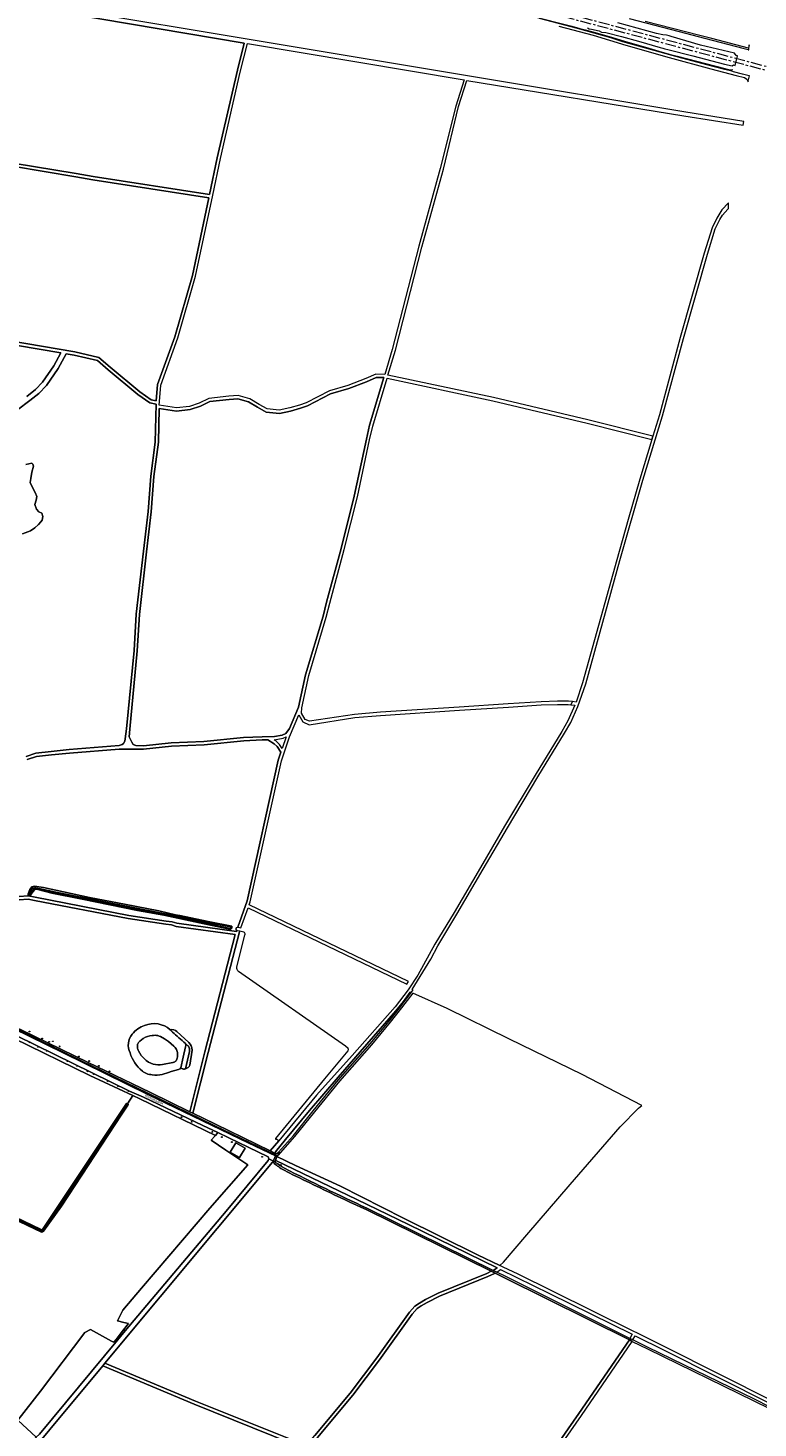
# Model space of a CAD drawing. Header units: metres. Extents: x 168032 to 180145, y 382923 to 399665.
# Tile 40 of 256: x 178402 to 179068, y 385066 to 386344. Entities that reach past the tile are written whole.
import ezdxf
from ezdxf.enums import TextEntityAlignment as Align

# ---------------------------------------------------------------- set-up
doc = ezdxf.new("R2010")
doc.units = ezdxf.units.M
doc.linetypes.add('AM-AS', pattern=[16, 10, -2, 2, -2])
doc.layers.get('0').update_dxf_attribs({"color": 8, "lineweight": 18})
for name, color, linetype, lineweight in [('B-WE-AM-AS_SPOOR-G', 8, 'AM-AS', 18), ('B-WE-GR-BOOM-S', 8, 'Continuous', 18), ('B-WE-GR-BOS_GEMENGD-GV', 8, 'Continuous', 18), ('B-WE-GR-BOS_NAALD-GV', 8, 'Continuous', 18), ('B-WE-GR-BOUWLAND-GV', 8, 'Continuous', 18), ('B-WE-GR-GRAS-GV', 8, 'Continuous', 18), ('B-WE-GR-HOUTWAL-GV', 8, 'Continuous', 18), ('B-WE-IE-TERREINAFSCHEIDING_KUNSTMATIG_HEKWERK-G', 8, 'IE-TERREINAFSCHEIDING-KUNSTMATIG', 18), ('B-WE-KL-WATER-S', 8, 'Continuous', 18), ('B-WE-OG-TERREIN_ERF-GV', 8, 'Continuous', 18), ('B-WE-OG-TERREIN_ONBEGROEID-GV', 8, 'Continuous', 18), ('B-WE-OG-TOPOGRAFIE-T18', 8, 'Continuous', 18), ('B-WE-OG-WATER-GV', 8, 'Continuous', 18), ('B-WE-OG-WATER_SLOOT-GV', 8, 'Continuous', 18), ('B-WE-OG-WEG-GV', 8, 'Continuous', 18), ('B-WE-VH-ONVERHARD-GV', 8, 'Continuous', 18), ('B-WE-VH-VERHARDING_ASFALT-GV', 8, 'Continuous', 18), ('B-WE-VH-VERHARDING_HALFVERHARDING-GV', 8, 'Continuous', 18)]:
    doc.layers.add(name, color=color, linetype=linetype, lineweight=lineweight)
doc.styles.add('NLCS-ISO', font='NLCS-ISO.ttf')
doc.styles.add('NLCS-ISO-M200-T18', font='NLCS-ISO.ttf', dxfattribs={"height": 0.36})
doc.linetypes.add('IE-TERREINAFSCHEIDING-KUNSTMATIG', pattern='A,4,[82,NLCS.SHX,S=0.75,R=90,X=0,Y=0],4,-2', length=10)

# ---------------------------------------------------------------- blocks, each defined once
blk = doc.blocks.new('SKL-WATER_BRANDKRAAN_BRANDPUT-SO')
at = {"color": 0, "linetype": 'ByBlock', "lineweight": 18}
blk.add_ellipse((0, 0), major_axis=(2.5, 0), ratio=0.54, dxfattribs=at)
at = {"color": 0, "linetype": 'ByBlock', "lineweight": 18, "style": 'NLCS-ISO'}
blk.add_text('bk', height=1.5, dxfattribs=at).set_placement((0.2, 0), align=Align.MIDDLE_CENTER)
blk = doc.blocks.new('SGR-BOOM_01-SO')
at = {"linetype": 'ByBlock', "lineweight": 18}
h = blk.add_hatch(color=0, dxfattribs=at)
h.dxf.hatch_style = 1
edge = h.paths.add_edge_path()
edge.add_arc((0, 0), 0.25, 0, 360)
at = {"color": 0, "linetype": 'ByBlock', "lineweight": 18}
for radius in [2, 0.25]:
    blk.add_circle((0, 0), radius, dxfattribs=at)

msp = doc.modelspace()

# ---------------------------------------------------------------- linework, layer by layer
at = {"layer": 'B-WE-AM-AS_SPOOR-G', "flags": 128}
for points in [[(179379.452, 386224.445), (179036.882, 386315.605), (178542.27, 386447.026), (178266.985, 386520.332), (178071.45, 386572.173), (178007.591, 386589.22), (177824.506, 386637.819), (177536.111, 386714.539), (177467.167, 386732.554), (177418.083, 386744.814), (177377.577, 386754.585), (177342.082, 386762.874), (177296.806, 386772.956), (177249.869, 386782.919), (177171.875, 386799.144), (177140.68, 386805.872), (177110.886, 386812.66)], [(179380.56, 386227.897), (179280.691, 386254.427), (179197.292, 386276.742), (179117.295, 386297.84), (178883.939, 386359.862), (178789.488, 386385.042), (178650.786, 386421.814), (177949.796, 386608.25), (177899.355, 386621.742), (177883.661, 386625.83), (177761.716, 386658.41), (177677.272, 386680.748), (177510.328, 386725.152), (177475.793, 386734.204), (177443.681, 386742.369), (177422.648, 386747.621), (177396.256, 386754.087), (177344.301, 386766.36), (177314.281, 386773.123), (177290.142, 386778.42), (177251.997, 386786.543), (177200.815, 386797.094), (177161.929, 386805.309), (177142.85, 386809.451), (177111.721, 386816.433)]]:
    msp.add_lwpolyline(points, dxfattribs=at)
at = {"layer": 'B-WE-GR-BOS_GEMENGD-GV', "flags": 128}
msp.add_lwpolyline([(178283.092, 385485.279), (178346.728, 385453.918), (178395.09, 385429.971), (178456.774, 385399.792), (178513.584, 385372.388), (178549.322, 385354.969), (178563.112, 385409.655), (178590.907, 385516.588), (178536.951, 385524.073), (178532.669, 385525.426), (178527.472, 385526.045), (178493.173, 385531.221), (178407.872, 385547.878), (178401.844, 385548.913), (178393.879, 385548.294), (178379.33, 385548.689), (178374.62, 385550.081), (178367.54, 385553.485), (178321.356, 385584.11), (178316.424, 385588.927), (178313.687, 385593.886), (178312.075, 385598.37), (178311.676, 385601.283)], close=True, dxfattribs=at)
at = {"layer": 'B-WE-GR-BOS_GEMENGD-GV'}
for points in [[(178496.765, 385425.795, -0.13714052), (178508.147, 385433.7)], [(178508.147, 385433.7, -0.29110273), (178531.51, 385429.733)], [(178531.51, 385429.733, -0.25615699), (178537.62, 385428.314)], [(178494.862, 385408.681, -0.28917648), (178496.765, 385425.795)], [(178548.638, 385418.108, -0.19874812), (178551.533, 385411.271)], [(178506.143, 385391.956, -0.14582672), (178494.862, 385408.681)], [(178515.198, 385388.712, -0.09365596), (178509.997, 385389.785)], [(178524.323, 385388.919, -0.09282139), (178515.198, 385388.712)], [(178541.094, 385395.052, -0.18497143), (178539.601, 385393.696)], [(178549.501, 385397.497, -0.22101981), (178545.569, 385394.122)]]:
    msp.add_lwpolyline(points, format="xyb", dxfattribs=at)
at = {"layer": 'B-WE-GR-BOS_GEMENGD-GV', "flags": 128}
for points in [[(178537.62, 385428.314), (178548.638, 385418.108)], [(178551.533, 385411.271), (178549.501, 385397.497)], [(178506.956, 385391.498), (178506.143, 385391.956)], [(178509.997, 385389.785), (178506.956, 385391.498)], [(178530, 385390.85), (178524.323, 385388.919)], [(178539.601, 385393.696), (178539.117, 385393.556), (178532.275, 385391.624), (178530, 385390.85)], [(178545.569, 385394.122), (178545.111, 385393.986), (178544.548, 385393.89), (178544.07, 385393.866), (178543.566, 385393.898), (178543.128, 385393.974), (178542.689, 385394.097), (178542.221, 385394.286), (178541.598, 385394.645), (178541.094, 385395.052)]]:
    msp.add_lwpolyline(points, dxfattribs=at)
at = {"layer": 'B-WE-GR-BOS_NAALD-GV', "flags": 128}
for points in [[(178100.85, 386443.16), (178108.7, 386411.62), (178125.158, 386359.724), (178140.061, 386300.149), (178162.781, 386226.544), (178176.936, 386173.101), (178231.243, 386203.844), (178282.57, 386235.194), (178290.896, 386239.515), (178297.402, 386241.395), (178321.945, 386235.928), (178388.275, 386220.971), (178445.864, 386211.351), (178461.334, 386208.571), (178567.437, 386192.141), (178574.451, 386225.659), (178592.96, 386305.9), (178598.99, 386330.32), (178232.61, 386392.52)], [(178445.352, 386208.395), (178387.697, 386218.025), (178321.289, 386233), (178297.498, 386238.301), (178292.014, 386236.715), (178284.044, 386232.58), (178232.765, 386201.258), (178177.738, 386170.108), (178202.53, 386088.293), (178242.802, 386085.375), (178354.675, 386063.831), (178444.616, 386048.628), (178466.499, 386043.37), (178476.881, 386034.569), (178503.7, 386012.083), (178514.041, 386004.892), (178518.819, 386003.806), (178520.038, 386018.735), (178535.625, 386062.392), (178551.723, 386118.329), (178566.827, 386189.227), (178460.804, 386205.619)], [(178713.402, 385981.721), (178726.325, 386025.125), (178719.466, 386025.257), (178710.609, 386021.303), (178694.576, 386015.164), (178677.855, 386010.284), (178656.677, 385999.188), (178650.323, 385997.114), (178641.355, 385994.531), (178631.118, 385992.451), (178619.036, 385993.695), (178611.033, 385998.039), (178603.049, 386002.989), (178593.238, 386005.759), (178585.288, 386005.148), (178567.707, 386003.219), (178559.065, 385998.91), (178549.709, 385995.893), (178537.167, 385994.587), (178521.475, 385996.852), (178520.701, 385966.048), (178516.698, 385934.845), (178514.281, 385902.659), (178510.009, 385866.206), (178503.377, 385808.792), (178501.496, 385775.745), (178494.688, 385704.232), (178494.205, 385697.19), (178496.391, 385692.335), (178497.786, 385690.268), (178500.143, 385689.176), (178507.087, 385688.884), (178532.46, 385691.71), (178562.197, 385692.99), (178598.486, 385696.491), (178615.451, 385697.292), (178626.722, 385697.521), (178633.784, 385698.839), (178637.023, 385700.242), (178640.408, 385704.673), (178648.648, 385724.408), (178655.015, 385753.852), (178670.986, 385807.217), (178674.199, 385820.065), (178687.412, 385869.034), (178699.33, 385916.924), (178710.433, 385969.052)], [(178536.341, 385534.805), (178540.218, 385534.119), (178566.208, 385528.578), (178587.64, 385524.314), (178587.831, 385523.474), (178587.765, 385522.461), (178586.918, 385521.688), (178585.598, 385521.58), (178558.232, 385527.401), (178525.559, 385534.363), (178501.822, 385538.788), (178476.521, 385543.717), (178451.073, 385549.028), (178423.549, 385554.471), (178409.535, 385558.172), (178408.008, 385557.712), (178406.358, 385555.81), (178404.627, 385553.528), (178403.669, 385552.173), (178403.286, 385551.976), (178402.402, 385552.167), (178401.827, 385552.732), (178401.868, 385553.771), (178403.395, 385557.728), (178405.181, 385560.263), (178407.672, 385560.759), (178415.845, 385559.779), (178434.262, 385555.583), (178457.988, 385550.449), (178489.686, 385544.388), (178521.078, 385538.23)], [(178628.896, 385313.94), (178645.784, 385305.837), (178686.79, 385287.108), (178744.339, 385257.927), (178811.814, 385224.299), (178832.358, 385214.516), (178835.482, 385217.704), (178856.853, 385242.496), (178896.386, 385288.475), (178941.98, 385341.028), (178958.603, 385358.129), (178961.73, 385360.727), (178907.289, 385388.859), (178840.945, 385421.057), (178784.205, 385449.099), (178752.82, 385463.085), (178742.652, 385449.828), (178732.28, 385436.773), (178715.005, 385415.863), (178685.951, 385382.906), (178663.205, 385354.91), (178645.04, 385332.191), (178631.84, 385317.439), (178630.25, 385315.662), (178629.362, 385315.119)], [(178574.85, 385335.853), (178572.811, 385333.257), (178572.315, 385332.67), (178568.85, 385328.836), (178582.317, 385319.84), (178602.32, 385306.479), (178567.817, 385267.053), (178505.375, 385193.764), (178488.442, 385173.655), (178483.547, 385164.13), (178489.103, 385162.543), (178493.441, 385161.607), (178489.052, 385155.933), (178490.499, 385154.91), (178582.593, 385264.222), (178620.964, 385310.311), (178621.492, 385311.924), (178620.867, 385313.913), (178584.995, 385331.016)], [(178599.862, 385321.603), (178594.775, 385313.07), (178586.141, 385318.16), (178591.277, 385326.644)], [(178827.824, 385207.611), (178827.337, 385207.307), (178821.4, 385204.605), (178777.308, 385186.452), (178765.783, 385180.812), (178760.584, 385177.772), (178756.709, 385175.192), (178752.24, 385170.213), (178722.539, 385128.554), (178698.004, 385096.312), (178665.855, 385057.515), (178659.31, 385049.856), (178702.45, 385035.965), (178727.331, 385023.276), (178757.432, 385007.665), (178774.295, 385000.14), (178801.793, 384993.134), (178837.637, 384983.6), (178904.263, 385079.374), (178950.355, 385146.614), (178836.982, 385203.092)], [(178489.052, 385155.933), (178482.144, 385147.004), (178480.167, 385144.449), (178477.991, 385145.609), (178458.808, 385156.06), (178453.649, 385153.415), (178413.168, 385099.837), (178392.53, 385073.246), (178409.265, 385057.859), (178412.169, 385060.647), (178483.419, 385146.458), (178486.215, 385149.825), (178490.499, 385154.91)], [(178329.146, 384953.499), (178328.54, 384952.74), (178343.95, 384919.67), (178364.64, 384874.53), (178378.512, 384846.211), (178383.228, 384836.584), (178459.548, 384831.899), (178520.719, 384827.152), (178520.969, 384827.935), (178533.65, 384853.384), (178544.884, 384883.613), (178567.315, 384939.122), (178576.384, 384958.759), (178589.85, 384977.231), (178601.387, 384990.781), (178612.65, 385002.791), (178639.655, 385031.475), (178654.103, 385048.381), (178643.158, 385051.905), (178553.433, 385087.916), (178470.01, 385122.946), (178421.646, 385064.752), (178367.507, 385000.063), (178348.318, 384977.225)]]:
    msp.add_lwpolyline(points, close=True, dxfattribs=at)
for points in [[(178400.592, 386007.834), (178408.548, 386014.236), (178415.095, 386020.882), (178425.39, 386035.806), (178431.783, 386047.755), (178354.141, 386060.879)], [(178400.273, 385679.322), (178408.841, 385682.206), (178422.915, 385683.659), (178439.407, 385685.499), (178484.903, 385689.198), (178487.636, 385690.099), (178489.012, 385691.213), (178490.219, 385693.073), (178490.427, 385695.26), (178491.702, 385704.518), (178498.504, 385775.971), (178500.387, 385809.05), (178507.029, 385866.552), (178511.295, 385902.947), (178513.706, 385935.069), (178517.705, 385966.278), (178518.573, 386000.786), (178512.807, 386002.096), (178501.876, 386009.697), (178474.947, 386032.275), (178465.103, 386040.62), (178444.014, 386045.688), (178436.692, 386046.925), (178429.428, 386033.356), (178418.753, 386017.881), (178411.729, 386010.75), (178403.469, 386004.097), (178392.151, 385995.798)], [(178399.858, 385945.908), (178405.37, 385947.027), (178406.129, 385945.944), (178406.808, 385944.192), (178405.334, 385938.832), (178404.281, 385933.056), (178403.884, 385929.291), (178406.932, 385922.87), (178408.201, 385920.369), (178409.895, 385916.616), (178409.329, 385913.184), (178408.015, 385909.163), (178409.46, 385905.074), (178411.565, 385902.577), (178414.332, 385901.255), (178415.27, 385898.167), (178414.787, 385894.987), (178413.624, 385893.558), (178411.382, 385890.953), (178407.887, 385887.922), (178403.972, 385885.308), (178396.882, 385882.34)], [(178593.268, 385523.36), (178601.622, 385547.318), (178630.057, 385675.964), (178632.495, 385683.061), (178629.028, 385688.261), (178626.362, 385690.745), (178620.703, 385694.398), (178615.513, 385694.292), (178598.708, 385693.499), (178562.405, 385689.996), (178532.69, 385688.718), (178507.259, 385685.884), (178496.028, 385685.847), (178484.993, 385685.976), (178439.783, 385682.29), (178423.215, 385680.673), (178409.481, 385679.256), (178400.989, 385676.398)], [(178393.803, 385551.298), (178401.984, 385551.933), (178408.414, 385550.828), (178493.685, 385534.177), (178527.874, 385529.019), (178533.305, 385528.372), (178537.613, 385527.009), (178591.914, 385519.477), (178592.271, 385520.501)], [(178598.658, 385518.833), (178594.884, 385519.722), (178594.659, 385519.096), (178566.018, 385408.911), (178552.077, 385353.626), (178572.856, 385343.498), (178622.852, 385319.238), (178630.517, 385328.454)], [(178592.393, 385486.975), (178599.736, 385516.391), (178599.811, 385516.693)], [(178693.931, 385412.676), (178691.544, 385414.943), (178593.874, 385482.88)], [(178627.811, 385330.639), (178672.601, 385385.106), (178693.786, 385410.543), (178693.832, 385410.598)], [(178630.517, 385328.454), (178628.901, 385329.652)], [(178626.473, 385307.601), (178625.629, 385309.348), (178625.779, 385309.845), (178624.842, 385308.99), (178472.015, 385125.358)], [(178472.015, 385125.358), (178554.573, 385090.691), (178644.178, 385054.728), (178656.215, 385050.852), (178663.56, 385059.447), (178695.654, 385098.178), (178720.123, 385130.334), (178749.895, 385172.092), (178754.73, 385177.478), (178758.994, 385180.318), (178764.365, 385183.458), (178776.076, 385189.189), (178820.207, 385207.358), (178824.435, 385209.283), (178710.227, 385265.638)]]:
    msp.add_lwpolyline(points, dxfattribs=at)
at = {"layer": 'B-WE-GR-BOS_NAALD-GV'}
for points in [[(178592.271, 385520.501, -0.7018972), (178593.268, 385523.36)], [(178599.811, 385516.693, 0.34345658), (178598.658, 385518.833)], [(178593.874, 385482.88, -0.2869391), (178592.393, 385486.975)], [(178693.832, 385410.598, 0.32386766), (178693.931, 385412.676)], [(178628.901, 385329.652, -0.78815171), (178627.811, 385330.639)], [(178634.76, 385301.875, -0.04973469), (178626.473, 385307.601)], [(178710.227, 385265.638, -0.00986811), (178634.76, 385301.875)]]:
    msp.add_lwpolyline(points, format="xyb", dxfattribs=at)
at = {"layer": 'B-WE-GR-BOUWLAND-GV', "flags": 128}
msp.add_lwpolyline([(178392.53, 385073.246), (178413.168, 385099.837), (178453.649, 385153.415), (178458.808, 385156.06), (178477.991, 385145.609), (178480.167, 385144.449), (178482.144, 385147.004), (178489.052, 385155.933), (178493.441, 385161.607), (178489.103, 385162.543), (178483.547, 385164.13), (178488.442, 385173.655), (178505.375, 385193.764), (178567.817, 385267.053), (178602.32, 385306.479), (178582.317, 385319.84), (178568.85, 385328.836), (178572.315, 385332.67), (178572.811, 385333.257), (178503.843, 385366.781), (178497.564, 385369.692), (178492.603, 385362.204), (178493.118, 385361.785), (178493.305, 385361.425), (178432.247, 385268.75), (178415.995, 385245.8), (178414.94, 385245.189), (178414.155, 385245.094), (178339.296, 385280.583)], dxfattribs=at)
at = {"layer": 'B-WE-GR-GRAS-GV', "flags": 128}
for points in [[(178396.882, 385882.34), (178403.972, 385885.308), (178407.887, 385887.922), (178411.382, 385890.953), (178413.624, 385893.558), (178414.787, 385894.987), (178415.27, 385898.167), (178414.332, 385901.255), (178411.565, 385902.577), (178409.46, 385905.074), (178408.015, 385909.163), (178409.329, 385913.184), (178409.895, 385916.616), (178408.201, 385920.369), (178406.932, 385922.87), (178403.884, 385929.291), (178404.281, 385933.056), (178405.334, 385938.832), (178406.808, 385944.192), (178406.129, 385945.944), (178405.37, 385947.027), (178399.858, 385945.908)], [(178548.638, 385418.108), (178537.62, 385428.314)], [(178545.35, 385417.291), (178546.053, 385416.667), (178547.439, 385415.434), (178547.651, 385415.201), (178547.742, 385415.106), (178547.844, 385414.989), (178547.937, 385414.874), (178548.068, 385414.7), (178548.193, 385414.521), (178548.284, 385414.382), (178548.403, 385414.188), (178548.515, 385413.989), (178548.589, 385413.848), (178548.685, 385413.65), (178548.773, 385413.45), (178548.841, 385413.282), (178548.918, 385413.072), (178548.987, 385412.859), (178549.031, 385412.708), (178549.087, 385412.492), (178549.135, 385412.273), (178549.165, 385412.117), (178549.199, 385411.9), (178549.225, 385411.682), (178549.239, 385411.517), (178549.252, 385411.289), (178549.258, 385411.061), (178549.256, 385410.912), (178549.248, 385410.695), (178549.232, 385410.477), (178549.215, 385410.325), (178549.185, 385410.103), (178549.147, 385409.882), (178545.569, 385394.122)], [(178549.501, 385397.497), (178551.533, 385411.271)], [(178710.883, 385266.987), (178826.157, 385210.106), (178829.716, 385212.32), (178748.811, 385252.074), (178701.792, 385274.686), (178627.802, 385310.535), (178627.541, 385310.494), (178627.234, 385309.475), (178627.602, 385308.713)]]:
    msp.add_lwpolyline(points, dxfattribs=at)
msp.add_lwpolyline([(178413.748, 385247.54), (178414.747, 385247.214), (178415.169, 385247.428), (178491.588, 385362.331), (178491.864, 385362.379), (178492.603, 385362.204), (178497.564, 385369.692), (178458.327, 385387.884), (178388.44, 385421.962), (178359.846, 385436.604), (178359.504, 385435.937), (178359.556, 385435.128), (178359.301, 385433.985), (178347.29, 385408.021), (178321.68, 385350.873), (178299.684, 385302.48), (178299.333, 385301.708), (178299.623, 385301.302), (178307.141, 385297.681), (178351.351, 385277.107)], close=True, dxfattribs=at)
at = {"layer": 'B-WE-GR-GRAS-GV'}
for points in [[(178537.62, 385428.314, 0.25615699), (178531.51, 385429.733)], [(178531.51, 385429.733, -0.03163556), (178533.499, 385427.676)], [(178533.499, 385427.676, -0.00314623), (178545.35, 385417.291)], [(178551.533, 385411.271, 0.19874812), (178548.638, 385418.108)], [(178545.569, 385394.122, 0.22101981), (178549.501, 385397.497)], [(178627.602, 385308.713, 0.03234067), (178635.737, 385303.368)], [(178635.737, 385303.368, 0.00969623), (178710.883, 385266.987)]]:
    msp.add_lwpolyline(points, format="xyb", dxfattribs=at)
at = {"layer": 'B-WE-GR-HOUTWAL-GV', "flags": 128}
msp.add_lwpolyline([(178950.315, 386353.069), (178995.749, 386340.969), (179013.104, 386336.554), (179053.802, 386325.715), (179058.836, 386324.476), (179058.886, 386324.464), (179059.118, 386324.444), (179059.282, 386324.43), (179059.604, 386328.996), (179059.145, 386325.984), (179025.693, 386334.713), (179014.678, 386337.521), (178964.848, 386350.226)], dxfattribs=at)
at = {"layer": 'B-WE-IE-TERREINAFSCHEIDING_KUNSTMATIG_HEKWERK-G', "flags": 128}
msp.add_lwpolyline([(177121.174, 386804.144), (177121.591, 386804.048), (177119.739, 386795.938), (177126.882, 386794.364), (177131.77, 386793.311), (177144.044, 386790.702), (177152.924, 386788.775), (177160.274, 386787.222), (177170.032, 386785.18), (177174.924, 386784.127), (177187.138, 386781.582), (177192.089, 386780.553), (177199.383, 386778.996), (177211.575, 386776.45), (177218.943, 386774.897), (177228.803, 386772.833), (177236.139, 386771.382), (177242.045, 386770.07), (177246.889, 386769.05), (177258.775, 386766.532), (177268.531, 386764.445), (177275.859, 386762.899), (177283.261, 386761.357), (177302.778, 386757.253), (177315.038, 386754.694), (177324.83, 386752.65), (177337.017, 386749.962), (177345.923, 386747.927), (177358.079, 386745.26), (177370.542, 386742.452), (177377.64, 386740.886), (177394.694, 386737.136), (177404.426, 386734.905), (177414.179, 386732.68), (177423.956, 386730.433), (177431.279, 386728.758), (177438.609, 386727.09), (177448.345, 386724.863), (177458.199, 386722.602), (177465.43, 386720.974), (177482.516, 386717.103), (177497.174, 386713.775), (177506.955, 386711.673), (177514.24, 386709.971), (177521.552, 386708.207), (177528.871, 386706.362), (177536.116, 386704.485), (177542.391, 386702.777), (177549.653, 386700.807), (177564.074, 386696.905), (177571.314, 386694.937), (177585.739, 386691.006), (177593.007, 386689.028), (177597.799, 386687.731), (177600.244, 386687.046), (177607.461, 386685.091), (177619.557, 386681.804), (177624.416, 386680.449), (177623.754, 386678.004), (177630.385, 386676.277), (177632.829, 386675.709), (177637.626, 386674.351), (177659.381, 386668.635), (177673.841, 386664.846), (177683.482, 386662.322), (177685.965, 386661.688), (177693.199, 386659.798), (177705.239, 386656.639), (177712.465, 386654.711), (177722.125, 386652.196), (177731.844, 386649.672), (177741.271, 386647.158), (177766.687, 386640.36), (177769.686, 386639.5), (177793.844, 386632.949), (177798.711, 386631.643), (177805.935, 386629.707), (177808.349, 386629.032), (177815.79, 386628.207), (177825.709, 386627.162), (177833.186, 386626.353), (177838.119, 386625.849), (177840.571, 386625.37), (177845.446, 386624.361), (177850.411, 386623.382), (177857.724, 386621.932), (177882.25, 386615.35), (177884.302, 386614.82), (177898.647, 386611.111), (177899.79, 386610.815), (177905.59, 386609.111), (177906.698, 386608.841), (177915.275, 386606.525), (177927.651, 386603.226), (177932.156, 386602.032), (177934.222, 386600.64), (177936.593, 386599.894), (177941.39, 386598.561), (177966.333, 386591.706), (177972.69, 386589.936), (177982.305, 386587.258), (177999.2, 386582.648), (178008.978, 386579.945), (178009.664, 386582.3), (178019.564, 386579.794), (178038.895, 386574.713), (178087.17, 386561.719), (178103.992, 386557.211), (178113.574, 386554.641), (178125.675, 386551.362), (178152.443, 386544.142), (178195.903, 386532.567), (178254.02, 386517.024), (178258.661, 386515.697), (178287.571, 386507.886), (178299.59, 386504.596), (178323.701, 386498.059), (178338.26, 386494.223), (178350.249, 386490.992), (178362.329, 386487.805), (178381.716, 386482.7), (178415.334, 386473.724), (178427.436, 386470.532), (178439.504, 386467.329), (178461.185, 386461.551), (178480.441, 386456.452), (178499.74, 386451.369), (178514.192, 386447.565), (178528.616, 386443.799), (178543.131, 386440.025), (178552.794, 386437.52), (178564.882, 386434.404), (178579.417, 386430.703), (178596.196, 386426.241), (178632.387, 386416.44), (178661.24, 386408.616), (178680.553, 386403.369), (178680.209, 386402.374), (178692.351, 386399.241), (178702.021, 386396.711), (178714.128, 386393.601), (178723.783, 386391.089), (178733.483, 386388.588), (178745.543, 386385.461), (178752.776, 386383.573), (178762.473, 386381.037), (178767.337, 386379.781), (178776.988, 386377.304), (178786.665, 386374.781), (178793.909, 386372.898), (178803.596, 386370.35), (178813.265, 386367.852), (178822.913, 386365.328), (178835.022, 386362.198), (178847.134, 386359.029), (178859.204, 386355.879), (178866.441, 386353.99), (178873.739, 386352.111), (178885.836, 386348.965), (178897.916, 386345.794), (178905.136, 386343.926), (178910.003, 386342.643), (178917.191, 386340.65), (178924.431, 386338.552), (178934.017, 386335.763), (178945.961, 386332.311), (178965.166, 386326.757), (178977.166, 386323.252), (178986.778, 386320.446), (178993.994, 386318.503), (179037.358, 386307.297), (179042.405, 386305.978), (179044.9, 386306.45)], dxfattribs=at)
at = {"layer": 'B-WE-OG-TERREIN_ERF-GV', "flags": 128}
msp.add_lwpolyline([(178599.862, 385321.603), (178591.277, 385326.644), (178586.141, 385318.16), (178594.775, 385313.07)], close=True, dxfattribs=at)
at = {"layer": 'B-WE-OG-TERREIN_ONBEGROEID-GV', "flags": 128}
msp.add_lwpolyline([(178541.094, 385395.052), (178541.598, 385394.645), (178542.221, 385394.286), (178542.689, 385394.097), (178543.128, 385393.974), (178543.566, 385393.898), (178544.07, 385393.866), (178544.548, 385393.89), (178545.111, 385393.986), (178545.569, 385394.122), (178549.147, 385409.882), (178549.185, 385410.103), (178549.215, 385410.325), (178549.232, 385410.477), (178549.248, 385410.695), (178549.256, 385410.912), (178549.258, 385411.061), (178549.252, 385411.289), (178549.239, 385411.517), (178549.225, 385411.682), (178549.199, 385411.9), (178549.165, 385412.117), (178549.135, 385412.273), (178549.087, 385412.492), (178549.031, 385412.708), (178548.987, 385412.859), (178548.918, 385413.072), (178548.841, 385413.282), (178548.773, 385413.45), (178548.685, 385413.65), (178548.589, 385413.848), (178548.515, 385413.989), (178548.403, 385414.188), (178548.284, 385414.382), (178548.193, 385414.521), (178548.068, 385414.7), (178547.937, 385414.874), (178547.844, 385414.989), (178547.742, 385415.106), (178547.651, 385415.201), (178547.439, 385415.434), (178546.053, 385416.667), (178545.35, 385417.291), (178545.384, 385417.237), (178545.455, 385417.111), (178545.484, 385417.056), (178545.544, 385416.927), (178545.569, 385416.866), (178545.62, 385416.729), (178545.64, 385416.667), (178545.679, 385416.53), (178545.694, 385416.468), (178545.722, 385416.326), (178545.733, 385416.257), (178545.749, 385416.113), (178545.754, 385416.048), (178545.758, 385415.906), (178545.757, 385415.839), (178545.75, 385415.693), (178545.745, 385415.631), (178545.727, 385415.49), (178545.716, 385415.428), (178545.686, 385415.286), (178545.453, 385414.246), (178543.376, 385404.857)], close=True, dxfattribs=at)
at = {"layer": 'B-WE-OG-WATER-GV', "flags": 128}
for points in [[(178405.28, 385558.3), (178402.618, 385553.115), (178402.596, 385553.073)], [(178403.434, 385552.568), (178403.491, 385552.662), (178403.973, 385553.453), (178406.421, 385557.42)], [(178409.999, 385558.418), (178420.377, 385556.007), (178461.027, 385547.641), (178501.298, 385539.486), (178535.056, 385533.043), (178565.001, 385526.716), (178586.134, 385522.179)], [(178586.509, 385523.606), (178553.357, 385530.173), (178523.888, 385536.181), (178469.929, 385546.914), (178427.222, 385555.446), (178410.501, 385559.081)], [(178491.963, 385361.201), (178483.886, 385348.528), (178457.176, 385308.787), (178434.543, 385275.225), (178419.842, 385253.403), (178415.418, 385247.15)], [(178415.663, 385246.357), (178428.139, 385264.519), (178447.956, 385293.902), (178475.638, 385334.921), (178492.754, 385360.785)], [(178298.857, 385299.959), (178318.262, 385291.083), (178351.587, 385275.619), (178390.445, 385257.336), (178414.113, 385246.037)], [(178414.012, 385246.919), (178385.633, 385260.356), (178340.653, 385281.708), (178299.523, 385300.726), (178299.428, 385300.77)]]:
    msp.add_lwpolyline(points, dxfattribs=at)
at = {"layer": 'B-WE-OG-WATER-GV'}
for points in [[(178407.587, 385559.327, 0.18419038), (178405.28, 385558.3)], [(178406.421, 385557.42, -0.12991022), (178406.896, 385557.8)], [(178406.896, 385557.8, -0.20436355), (178409.999, 385558.418)], [(178410.501, 385559.081, 0.03776933), (178407.587, 385559.327)], [(178402.596, 385553.073, 0.89132314), (178403.434, 385552.568)], [(178586.134, 385522.179, 0.56830416), (178586.509, 385523.606)], [(178492.754, 385360.785, 0.85736616), (178491.963, 385361.201)], [(178415.418, 385247.15, -0.2452994), (178414.012, 385246.919)], [(178414.113, 385246.037, 0.23097928), (178415.663, 385246.357)]]:
    msp.add_lwpolyline(points, format="xyb", dxfattribs=at)
at = {"layer": 'B-WE-OG-WATER-GV', "flags": 128}
msp.add_lwpolyline([(178509.734, 385401.565), (178511.783, 385400.211), (178513.988, 385399.131), (178515.997, 385398.439), (178518.071, 385397.977), (178520.184, 385397.751), (178522.309, 385397.763), (178524.418, 385398.015), (178533.776, 385399.806), (178534.295, 385399.911), (178534.798, 385400.072), (178535.281, 385400.286), (178535.738, 385400.553), (178536.163, 385400.867), (178536.551, 385401.226), (178536.897, 385401.625), (178537.198, 385402.059), (178537.642, 385403.001), (178537.977, 385403.986), (178538.2, 385405.003), (178538.307, 385406.038), (178538.297, 385407.079), (178538.171, 385408.112), (178538.059, 385409.076), (178537.851, 385410.024), (178537.551, 385410.947), (178537.161, 385411.836), (178536.685, 385412.682), (178536.128, 385413.477), (178535.494, 385414.213), (178534.792, 385414.882), (178529.824, 385419.042), (178526.397, 385421.485), (178522.739, 385423.568), (178521.531, 385424.058), (178520.278, 385424.414), (178518.993, 385424.631), (178517.692, 385424.707), (178516.39, 385424.641), (178515.103, 385424.434), (178512.98, 385424.133), (178510.9, 385423.612), (178508.885, 385422.878), (178506.957, 385421.939), (178503.7, 385419.229), (178503.272, 385418.873), (178502.884, 385418.473), (178502.541, 385418.034), (178502.245, 385417.562), (178502.001, 385417.062), (178501.811, 385416.538), (178501.677, 385415.997), (178501.573, 385415.183), (178501.55, 385414.361), (178501.609, 385413.542), (178501.75, 385412.733), (178501.97, 385411.941), (178502.269, 385411.176), (178502.642, 385410.444), (178503.77, 385408.265), (178505.134, 385406.225), (178506.716, 385404.35)], close=True, dxfattribs=at)
at = {"layer": 'B-WE-OG-WATER_SLOOT-GV', "flags": 128}
for points in [[(178536.341, 385534.805), (178521.078, 385538.23), (178489.686, 385544.388), (178457.988, 385550.449), (178434.262, 385555.583), (178415.845, 385559.779), (178407.672, 385560.759), (178405.181, 385560.263), (178403.395, 385557.728), (178401.868, 385553.771), (178401.827, 385552.732), (178402.402, 385552.167), (178403.286, 385551.976), (178403.669, 385552.173), (178404.627, 385553.528), (178406.358, 385555.81), (178408.008, 385557.712), (178409.535, 385558.172), (178423.549, 385554.471), (178451.073, 385549.028), (178476.521, 385543.717), (178501.822, 385538.788), (178525.559, 385534.363), (178558.232, 385527.401), (178585.598, 385521.58), (178586.918, 385521.688), (178587.765, 385522.461), (178587.831, 385523.474), (178587.64, 385524.314), (178566.208, 385528.578), (178540.218, 385534.119)], [(178509.734, 385401.565), (178506.716, 385404.35), (178505.134, 385406.225), (178503.77, 385408.265), (178502.642, 385410.444), (178502.269, 385411.176), (178501.97, 385411.941), (178501.75, 385412.733), (178501.609, 385413.542), (178501.55, 385414.361), (178501.573, 385415.183), (178501.677, 385415.997), (178501.811, 385416.538), (178502.001, 385417.062), (178502.245, 385417.562), (178502.541, 385418.034), (178502.884, 385418.473), (178503.272, 385418.873), (178503.7, 385419.229), (178506.957, 385421.939), (178508.885, 385422.878), (178510.9, 385423.612), (178512.98, 385424.133), (178515.103, 385424.434), (178516.39, 385424.641), (178517.692, 385424.707), (178518.993, 385424.631), (178520.278, 385424.414), (178521.531, 385424.058), (178522.739, 385423.568), (178526.397, 385421.485), (178529.824, 385419.042), (178534.792, 385414.882), (178535.494, 385414.213), (178536.128, 385413.477), (178536.685, 385412.682), (178537.161, 385411.836), (178537.551, 385410.947), (178537.851, 385410.024), (178538.059, 385409.076), (178538.171, 385408.112), (178538.297, 385407.079), (178538.307, 385406.038), (178538.2, 385405.003), (178537.977, 385403.986), (178537.642, 385403.001), (178537.198, 385402.059), (178536.897, 385401.625), (178536.551, 385401.226), (178536.163, 385400.867), (178535.738, 385400.553), (178535.281, 385400.286), (178534.798, 385400.072), (178534.295, 385399.911), (178533.776, 385399.806), (178524.418, 385398.015), (178522.309, 385397.763), (178520.184, 385397.751), (178518.071, 385397.977), (178515.997, 385398.439), (178513.988, 385399.131), (178511.783, 385400.211)]]:
    msp.add_lwpolyline(points, close=True, dxfattribs=at)
for points in [[(178402.596, 385553.073), (178402.618, 385553.115), (178405.28, 385558.3)], [(178406.421, 385557.42), (178403.973, 385553.453), (178403.491, 385552.662), (178403.434, 385552.568)], [(178586.134, 385522.179), (178565.001, 385526.716), (178535.056, 385533.043), (178501.298, 385539.486), (178461.027, 385547.641), (178420.377, 385556.007), (178409.999, 385558.418)], [(178410.501, 385559.081), (178427.222, 385555.446), (178469.929, 385546.914), (178523.888, 385536.181), (178553.357, 385530.173), (178586.509, 385523.606)], [(178541.094, 385395.052), (178543.376, 385404.857), (178545.453, 385414.246), (178545.686, 385415.286), (178545.716, 385415.428), (178545.727, 385415.49), (178545.745, 385415.631), (178545.75, 385415.693), (178545.757, 385415.839), (178545.758, 385415.906), (178545.754, 385416.048), (178545.749, 385416.113), (178545.733, 385416.257), (178545.722, 385416.326), (178545.694, 385416.468), (178545.679, 385416.53), (178545.64, 385416.667), (178545.62, 385416.729), (178545.569, 385416.866), (178545.544, 385416.927), (178545.484, 385417.056), (178545.455, 385417.111), (178545.384, 385417.237), (178545.35, 385417.291)], [(178506.143, 385391.956), (178506.956, 385391.498), (178509.997, 385389.785)], [(178524.323, 385388.919), (178530, 385390.85), (178532.275, 385391.624), (178539.117, 385393.556), (178539.601, 385393.696)], [(178339.296, 385280.583), (178414.155, 385245.094), (178414.94, 385245.189), (178415.995, 385245.8), (178432.247, 385268.75), (178493.305, 385361.425), (178493.118, 385361.785), (178492.603, 385362.204), (178491.864, 385362.379), (178491.588, 385362.331), (178415.169, 385247.428), (178414.747, 385247.214), (178413.748, 385247.54), (178351.351, 385277.107)], [(178415.418, 385247.15), (178419.842, 385253.403), (178434.543, 385275.225), (178457.176, 385308.787), (178483.886, 385348.528), (178491.963, 385361.201)], [(178492.754, 385360.785), (178475.638, 385334.921), (178447.956, 385293.902), (178428.139, 385264.519), (178415.663, 385246.357)], [(178414.113, 385246.037), (178390.445, 385257.336), (178351.587, 385275.619), (178318.262, 385291.083), (178298.857, 385299.959)], [(178299.428, 385300.77), (178299.523, 385300.726), (178340.653, 385281.708), (178385.633, 385260.356), (178414.012, 385246.919)]]:
    msp.add_lwpolyline(points, dxfattribs=at)
at = {"layer": 'B-WE-OG-WATER_SLOOT-GV'}
for points in [[(178405.28, 385558.3, -0.18419038), (178407.587, 385559.327)], [(178406.896, 385557.8, 0.12991022), (178406.421, 385557.42)], [(178409.999, 385558.418, 0.20436355), (178406.896, 385557.8)], [(178407.587, 385559.327, -0.03776933), (178410.501, 385559.081)], [(178403.434, 385552.568, -0.89132314), (178402.596, 385553.073)], [(178586.509, 385523.606, -0.56830416), (178586.134, 385522.179)], [(178508.147, 385433.7, 0.13714052), (178496.765, 385425.795)], [(178531.51, 385429.733, 0.29110273), (178508.147, 385433.7)], [(178533.499, 385427.676, 0.03163556), (178531.51, 385429.733)], [(178545.35, 385417.291, 0.00314623), (178533.499, 385427.676)], [(178496.765, 385425.795, 0.28917648), (178494.862, 385408.681)], [(178494.862, 385408.681, 0.14582672), (178506.143, 385391.956)], [(178509.997, 385389.785, 0.09365596), (178515.198, 385388.712)], [(178515.198, 385388.712, 0.09282139), (178524.323, 385388.919)], [(178539.601, 385393.696, 0.18497143), (178541.094, 385395.052)], [(178491.963, 385361.201, -0.85736616), (178492.754, 385360.785)], [(178414.012, 385246.919, 0.2452994), (178415.418, 385247.15)], [(178415.663, 385246.357, -0.23097928), (178414.113, 385246.037)]]:
    msp.add_lwpolyline(points, format="xyb", dxfattribs=at)
at = {"layer": 'B-WE-OG-WEG-GV', "flags": 128}
for points in [[(178627.628, 385316.92), (178628.428, 385316.532), (178628.871, 385316.577), (178629.279, 385316.827), (178630.441, 385318.126), (178643.894, 385333.16), (178662.037, 385355.851), (178684.806, 385383.875), (178713.864, 385416.837), (178731.114, 385437.717), (178741.478, 385450.761), (178751.411, 385463.712)], [(178751.411, 385463.712), (178750.433, 385464.149), (178744.287, 385455.686), (178737.223, 385447.035), (178710.9, 385416.549), (178684.806, 385386.397), (178658.676, 385355.95), (178636.809, 385329.567), (178627.687, 385318.278)], [(178388.44, 385421.962), (178458.327, 385387.884), (178497.564, 385369.692), (178503.843, 385366.781), (178572.811, 385333.257), (178574.85, 385335.853), (178561.161, 385342.379), (178507.251, 385368.287), (178494.252, 385373.813), (178339.945, 385449.526)], [(178372.253, 385438.804), (178433.731, 385408.583), (178510.504, 385370.922), (178602.736, 385326.494), (178627.54, 385314.59), (178627.774, 385315.182), (178572.2, 385342.149), (178511.852, 385371.564), (178450.401, 385401.37), (178389.659, 385431.229)]]:
    msp.add_lwpolyline(points, dxfattribs=at)
at = {"layer": 'B-WE-OG-WEG-GV'}
msp.add_lwpolyline([(178627.687, 385318.278, 0.27025213), (178627.628, 385316.92)], format="xyb", dxfattribs=at)
at = {"layer": 'B-WE-VH-ONVERHARD-GV', "flags": 128}
for points in [[(178125.158, 386359.724), (178108.7, 386411.62), (178100.85, 386443.16), (178232.61, 386392.52), (178598.99, 386330.32), (178592.96, 386305.9), (178574.451, 386225.659), (178567.437, 386192.141), (178461.334, 386208.571), (178445.864, 386211.351), (178388.275, 386220.971), (178321.945, 386235.928), (178297.402, 386241.395), (178290.896, 386239.515), (178282.57, 386235.194), (178231.243, 386203.844), (178176.936, 386173.101), (178162.781, 386226.544), (178140.061, 386300.149)], [(178595.35, 386303.86), (178601.96, 386330.01), (178799.63, 386296.95), (178791.96, 386272.99), (178777.765, 386216.049), (178758.26, 386145.023), (178733.994, 386050.885), (178727.197, 386028.054), (178719.233, 386028.341), (178709.917, 386024.251), (178693.618, 386018.01), (178676.727, 386013.08), (178655.507, 386001.962), (178649.443, 385999.982), (178640.641, 385997.447), (178630.97, 385995.483), (178619.94, 385996.617), (178612.541, 386000.635), (178604.271, 386005.761), (178593.54, 386008.791), (178585.01, 386008.136), (178566.847, 386006.143), (178557.929, 386001.696), (178549.087, 385998.845), (178537.227, 385997.609), (178521.551, 385999.872), (178521.633, 386003.166), (178523.01, 386018.135), (178538.481, 386061.472), (178554.635, 386117.601), (178570.417, 386191.679), (178577.375, 386224.991)], [(178321.289, 386233), (178387.697, 386218.025), (178445.352, 386208.395), (178460.804, 386205.619), (178566.827, 386189.227), (178551.723, 386118.329), (178535.625, 386062.392), (178520.038, 386018.735), (178518.819, 386003.806), (178514.041, 386004.892), (178503.7, 386012.083), (178476.881, 386034.569), (178466.499, 386043.37), (178444.616, 386048.628), (178354.675, 386063.831), (178242.802, 386085.375), (178202.53, 386088.293), (178177.738, 386170.108), (178232.765, 386201.258), (178284.044, 386232.58), (178292.014, 386236.715), (178297.498, 386238.301)], [(178719.466, 386025.257), (178726.325, 386025.125), (178713.402, 385981.721), (178710.433, 385969.052), (178699.33, 385916.924), (178687.412, 385869.034), (178674.199, 385820.065), (178670.986, 385807.217), (178655.015, 385753.852), (178648.648, 385724.408), (178640.408, 385704.673), (178637.023, 385700.242), (178633.784, 385698.839), (178626.722, 385697.521), (178615.451, 385697.292), (178598.486, 385696.491), (178562.197, 385692.99), (178532.46, 385691.71), (178507.087, 385688.884), (178500.143, 385689.176), (178497.786, 385690.268), (178496.391, 385692.335), (178494.205, 385697.19), (178494.688, 385704.232), (178501.496, 385775.745), (178503.377, 385808.792), (178510.009, 385866.206), (178514.281, 385902.659), (178516.698, 385934.845), (178520.701, 385966.048), (178521.475, 385996.852), (178537.167, 385994.587), (178549.709, 385995.893), (178559.065, 385998.91), (178567.707, 386003.219), (178585.288, 386005.148), (178593.238, 386005.759), (178603.049, 386002.989), (178611.033, 385998.039), (178619.036, 385993.695), (178631.118, 385992.451), (178641.355, 385994.531), (178650.323, 385997.114), (178656.677, 385999.188), (178677.855, 386010.284), (178694.576, 386015.164), (178710.609, 386021.303)], [(178631.33, 385690.217), (178628.212, 385693.121), (178626.258, 385694.383), (178634.666, 385695.951), (178637.32, 385697.101), (178633.721, 385686.629)], [(178328.54, 384952.74), (178329.146, 384953.499), (178348.318, 384977.225), (178367.507, 385000.063), (178421.646, 385064.752), (178470.01, 385122.946), (178472.015, 385125.358), (178624.842, 385308.99), (178625.779, 385309.845), (178621.492, 385311.924), (178620.964, 385310.311), (178582.593, 385264.222), (178490.499, 385154.91), (178486.215, 385149.825), (178483.419, 385146.458), (178412.169, 385060.647), (178409.265, 385057.859), (178361.549, 385002.604), (178350.701, 384988.978), (178332.709, 384969.267), (178323.435, 384959.068), (178326.738, 384951.703)]]:
    msp.add_lwpolyline(points, close=True, dxfattribs=at)
for points in [[(178593.512, 385523.345), (178596.037, 385522.928), (178602.514, 385540.946), (178747.403, 385471.392), (178749.017, 385473.945), (178603.535, 385543.784), (178604.516, 385546.514), (178632.949, 385675.15), (178640.467, 385697.029), (178648.877, 385717.17), (178652.558, 385710.771), (178658.234, 385708.267), (178699.906, 385714.705), (178723.477, 385716.719), (178795.287, 385721.379), (178840.049, 385724.249), (178870.042, 385726.25), (178884.868, 385726.714), (178894.663, 385726.703), (178896.88, 385726.469), (178898.556, 385729.309), (178894.823, 385729.703), (178884.822, 385729.714), (178869.896, 385729.246), (178839.853, 385727.243), (178795.093, 385724.373), (178723.283, 385719.713), (178699.54, 385717.685), (178658.642, 385711.365), (178654.668, 385713.119), (178651.392, 385718.813), (178651.522, 385723.506), (178657.923, 385753.104), (178673.86, 385806.357), (178677.101, 385819.307), (178690.316, 385868.28), (178702.254, 385916.248), (178713.357, 385968.38), (178716.278, 385980.865), (178729.281, 386024.54), (178825.785, 386003.885), (178911.723, 385983.522), (178970.952, 385968.735), (178971.834, 385971.607), (178912.433, 385986.438), (178826.445, 386006.811), (178730.139, 386027.424), (178736.886, 386050.083), (178761.16, 386144.251), (178780.673, 386215.307), (178794.36, 386272.48), (178802.15, 386296.46), (178999.975, 386264.17), (179054.161, 386255.541), (179054.642, 386258.956), (179000.11, 386267.59), (178430.058, 386362.772)], [(178886.078, 386345.804), (178917.368, 386337.576), (178947.038, 386328.725), (178986.68, 386317.381), (179024.577, 386307.034), (179047.765, 386300.801), (179055.494, 386298.931), (179057.613, 386297.559), (179058.82, 386295.086), (179058.877, 386295.716), (179059.09, 386296.817), (179059.815, 386300.568), (179059.747, 386300.586), (179059.707, 386300.596), (179053.456, 386302.223), (179045.384, 386304.316), (179045.374, 386304.319), (179045.373, 386304.319), (179043.688, 386304.756), (179037.399, 386306.399), (179020.914, 386310.707), (179020.899, 386310.711), (178998.11, 386316.666), (178944.519, 386331.607), (178933.456, 386335.133), (178918.211, 386339.606), (178902.908, 386343.853), (178868.496, 386352.874)], [(179040.813, 386184.675), (179034.697, 386178.249), (179030.253, 386170.727), (179025.941, 386161.907), (179018.734, 386138.752), (178996.761, 386061.591), (178977.831, 385991.132), (178971.834, 385971.607), (178970.952, 385968.735), (178959.795, 385932.411), (178949.291, 385895.442), (178938.899, 385858.869), (178907.733, 385746.497), (178901.718, 385728.975), (178898.556, 385729.309), (178896.88, 385726.469), (178900.722, 385726.064), (178894.255, 385711.758), (178888.619, 385701.92), (178864.347, 385662.282), (178836.467, 385615.613), (178814.515, 385577.856), (178790.399, 385536.958), (178773.055, 385508.05), (178757.477, 385479.616), (178748.596, 385466.316), (178736.744, 385450.717), (178697.631, 385406.306), (178665.044, 385369.964), (178630.517, 385328.454), (178622.852, 385319.238), (178625.042, 385318.175)], [(178627.687, 385318.278), (178636.809, 385329.567), (178658.676, 385355.95), (178684.806, 385386.397), (178710.9, 385416.549), (178737.223, 385447.035), (178744.287, 385455.686), (178750.433, 385464.149), (178751.411, 385463.712), (178753.288, 385466.161), (178752.235, 385466.63), (178757.229, 385474.501), (178769.196, 385494.363), (178775.643, 385506.53), (178792.977, 385535.424), (178817.103, 385576.34), (178839.051, 385614.089), (178866.915, 385660.73), (178891.201, 385700.39), (178896.929, 385710.392), (178903.504, 385724.934), (178910.599, 385745.609), (178941.787, 385858.059), (178962.673, 385931.561), (178980.715, 385990.302), (178999.653, 386060.791), (179021.61, 386137.896), (179028.737, 386160.795), (179032.897, 386169.303), (179035.258, 386173.3), (179040.29, 386178.993), (179040.752, 386179.516), (179040.813, 386184.675)], [(178354.141, 386060.879), (178431.783, 386047.755), (178425.39, 386035.806), (178415.095, 386020.882), (178408.548, 386014.236), (178400.592, 386007.834)], [(178392.151, 385995.798), (178403.469, 386004.097), (178411.729, 386010.75), (178418.753, 386017.881), (178429.428, 386033.356), (178436.692, 386046.925), (178444.014, 386045.688), (178465.103, 386040.62), (178474.947, 386032.275), (178501.876, 386009.697), (178512.807, 386002.096), (178518.573, 386000.786), (178517.705, 385966.278), (178513.706, 385935.069), (178511.295, 385902.947), (178507.029, 385866.552), (178500.387, 385809.05), (178498.504, 385775.971), (178491.702, 385704.518), (178490.427, 385695.26), (178490.219, 385693.073), (178489.012, 385691.213), (178487.636, 385690.099), (178484.903, 385689.198), (178439.407, 385685.499), (178422.915, 385683.659), (178408.841, 385682.206), (178400.273, 385679.322)], [(178400.989, 385676.398), (178409.481, 385679.256), (178423.215, 385680.673), (178439.783, 385682.29), (178484.993, 385685.976), (178496.028, 385685.847), (178507.259, 385685.884), (178532.69, 385688.718), (178562.405, 385689.996), (178598.708, 385693.499), (178615.513, 385694.292), (178620.703, 385694.398), (178626.362, 385690.745), (178629.028, 385688.261), (178632.495, 385683.061), (178630.057, 385675.964), (178601.622, 385547.318), (178593.268, 385523.36)], [(178592.271, 385520.501), (178591.914, 385519.477), (178537.613, 385527.009), (178533.305, 385528.372), (178527.874, 385529.019), (178493.685, 385534.177), (178408.414, 385550.828), (178401.984, 385551.933), (178393.803, 385551.298)], [(178393.879, 385548.294), (178401.844, 385548.913), (178407.872, 385547.878), (178493.173, 385531.221), (178527.472, 385526.045), (178532.669, 385525.426), (178536.951, 385524.073), (178590.907, 385516.588), (178563.112, 385409.655), (178549.322, 385354.969), (178552.077, 385353.626), (178566.018, 385408.911), (178594.659, 385519.096), (178594.884, 385519.722), (178592.818, 385520.209)], [(178339.945, 385449.526), (178494.252, 385373.813), (178507.251, 385368.287), (178561.161, 385342.379), (178574.85, 385335.853), (178584.995, 385331.016), (178620.867, 385313.913), (178621.492, 385311.924), (178625.779, 385309.845), (178626.147, 385311.067), (178627.54, 385314.59), (178602.736, 385326.494), (178510.504, 385370.922), (178433.731, 385408.583), (178372.253, 385438.804)], [(178625.042, 385318.175), (178627.628, 385316.92)], [(179081.361, 385090.639), (178983.357, 385140.091), (178957.161, 385153.071), (178954.468, 385154.405), (178880.178, 385191.215), (178848.99, 385206.596), (178835.222, 385213.152), (178832.358, 385214.516), (178811.814, 385224.299), (178744.339, 385257.927), (178686.79, 385287.108), (178645.784, 385305.837), (178628.896, 385313.94), (178627.541, 385310.494), (178627.802, 385310.535), (178701.792, 385274.686), (178748.811, 385252.074), (178829.716, 385212.32), (178826.157, 385210.106), (178829.324, 385208.543), (178832.888, 385210.77), (178877.46, 385188.983), (178952.954, 385151.743), (178950.849, 385148.044)], [(178665.855, 385057.515), (178698.004, 385096.312), (178722.539, 385128.554), (178752.24, 385170.213), (178756.709, 385175.192), (178760.584, 385177.772), (178765.783, 385180.812), (178777.308, 385186.452), (178821.4, 385204.605), (178827.337, 385207.307), (178827.824, 385207.611), (178824.435, 385209.283), (178820.207, 385207.358), (178776.076, 385189.189), (178764.365, 385183.458), (178758.994, 385180.318), (178754.73, 385177.478), (178749.895, 385172.092), (178720.123, 385130.334), (178695.654, 385098.178), (178663.56, 385059.447)], [(178840.72, 384982.78), (178906.731, 385077.669), (178953.066, 385145.264), (178950.355, 385146.614), (178904.263, 385079.374), (178837.637, 384983.6)], [(178950.849, 385148.044), (178953.538, 385146.704), (178955.649, 385150.414), (178982.015, 385137.408), (179080.125, 385087.903)], [(178644.178, 385054.728), (178554.573, 385090.691), (178472.015, 385125.358), (178470.01, 385122.946), (178553.433, 385087.916), (178643.158, 385051.905)]]:
    msp.add_lwpolyline(points, dxfattribs=at)
at = {"layer": 'B-WE-VH-ONVERHARD-GV'}
for points in [[(178592.818, 385520.209, -0.09600704), (178592.271, 385520.501)], [(178593.268, 385523.36, -0.03674656), (178593.512, 385523.345)], [(178627.628, 385316.92, -0.27025213), (178627.687, 385318.278)]]:
    msp.add_lwpolyline(points, format="xyb", dxfattribs=at)
at = {"layer": 'B-WE-VH-VERHARDING_ASFALT-GV', "flags": 128}
for points in [[(178389.659, 385431.229), (178450.401, 385401.37), (178511.852, 385371.564), (178572.2, 385342.149), (178627.774, 385315.182), (178627.54, 385314.59), (178626.147, 385311.067), (178625.779, 385309.845), (178625.629, 385309.348), (178626.473, 385307.601)], [(178627.602, 385308.713), (178627.234, 385309.475), (178627.541, 385310.494), (178628.896, 385313.94), (178629.362, 385315.119), (178630.25, 385315.662), (178631.84, 385317.439), (178630.441, 385318.126), (178629.279, 385316.827), (178628.871, 385316.577), (178628.428, 385316.532), (178627.628, 385316.92), (178625.042, 385318.175), (178622.852, 385319.238), (178572.856, 385343.498), (178552.077, 385353.626), (178549.322, 385354.969), (178513.584, 385372.388), (178456.774, 385399.792), (178395.09, 385429.971)], [(178710.227, 385265.638), (178824.435, 385209.283), (178827.824, 385207.611), (178836.982, 385203.092), (178950.355, 385146.614), (178953.066, 385145.264), (178966.797, 385138.424), (179063.824, 385091.106), (179078.313, 385083.895)], [(178953.538, 385146.704), (178950.849, 385148.044), (178837.648, 385204.436), (178829.324, 385208.543), (178826.157, 385210.106), (178710.883, 385266.987)], [(179078.931, 385085.263), (179064.482, 385092.454), (178967.46, 385139.769), (178953.538, 385146.704)]]:
    msp.add_lwpolyline(points, dxfattribs=at)
at = {"layer": 'B-WE-VH-VERHARDING_ASFALT-GV'}
for points in [[(178626.473, 385307.601, 0.04973469), (178634.76, 385301.875)], [(178635.737, 385303.368, -0.03234067), (178627.602, 385308.713)], [(178634.76, 385301.875, 0.00986811), (178710.227, 385265.638)], [(178710.883, 385266.987, -0.00969623), (178635.737, 385303.368)]]:
    msp.add_lwpolyline(points, format="xyb", dxfattribs=at)
at = {"layer": 'B-WE-VH-VERHARDING_HALFVERHARDING-GV', "flags": 128}
msp.add_lwpolyline([(178912.298, 386344.402), (178913.685, 386343.435), (178915.88, 386343.329), (178922.93, 386341.53), (178924.871, 386340.513), (178928.765, 386340.041), (178943.195, 386336.405), (178958.677, 386332.273), (178978.501, 386326.489), (178980.881, 386325.859), (178982.757, 386325.144), (178985.476, 386324.664), (179008.227, 386318.972), (179037.067, 386311.27), (179044.064, 386309.624), (179045.385, 386310.553), (179046.893, 386310.139), (179049.029, 386318.723), (179047.758, 386319.049), (179046.172, 386321.403), (179015.352, 386328.728), (178988.552, 386336.346), (178986.784, 386337.161), (178984.098, 386337.756), (178980.824, 386338.093), (178975.084, 386339.355), (178939.946, 386348.89)], dxfattribs=at)

# ---------------------------------------------------------------- block references
at = {"layer": 'B-WE-GR-BOOM-S', "xscale": 0.2, "yscale": 0.2, "zscale": 0.2}
for p in [(178403.194, 385428.202), (178403.312, 385418.348), (178410.935, 385414.285), (178414.667, 385421.734), (178421.038, 385418.744), (178430.685, 385414.573), (178418.872, 385410.563), (178437.764, 385401.083), (178448.241, 385405.401), (178457.506, 385401.192), (178446.494, 385396.802), (178455.93, 385391.915), (178461.89, 385389.339), (178466.477, 385396.772), (178476.098, 385391.831), (178474.592, 385382.976), (178484.094, 385378.339), (178493.346, 385373.902), (178541.842, 385349.979), (178551.087, 385345.695), (178569.942, 385336.511), (178578.606, 385331.798), (178587.779, 385327.279), (178615.394, 385313.77), (178632.326, 385306.257)]:
    msp.add_blockref('SGR-BOOM_01-SO', p, dxfattribs=at)
at = {"layer": 'B-WE-KL-WATER-S', "xscale": 0.2, "yscale": 0.2, "zscale": 0.2}
msp.add_blockref('SKL-WATER_BRANDKRAAN_BRANDPUT-SO', (178424.532, 385419.234), dxfattribs=at)

# ---------------------------------------------------------------- texts
at = {"layer": 'B-WE-OG-TOPOGRAFIE-T18', "style": 'NLCS-ISO-M200-T18'}
msp.add_text('Rijntjesdijk', height=2.5, rotation=334.4, dxfattribs=at).set_placement((178516.688, 385365.821), align=Align.MIDDLE)

doc.saveas('drawing.dxf')
